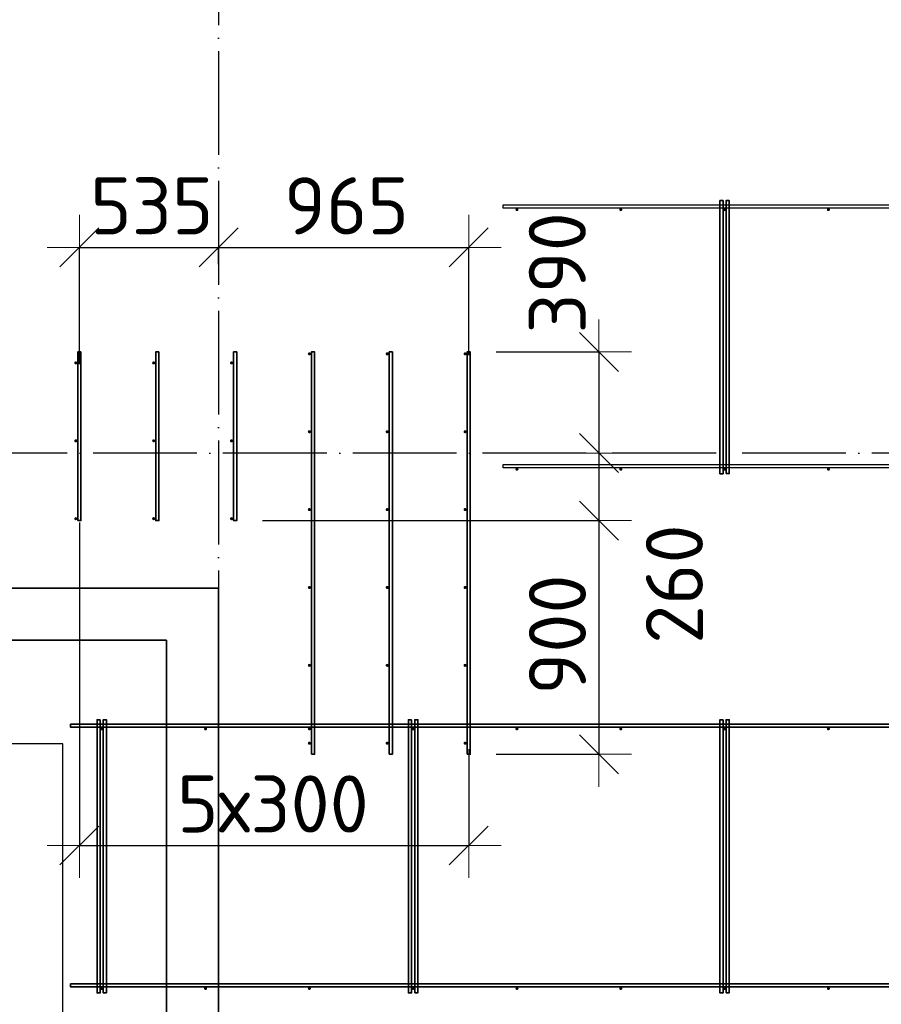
# Model space of a CAD drawing. Header units: millimetres. Extents: x -3483 to 105345, y -283423 to 72284.
# Tile 132 of 165: x 80434 to 83754, y 37417 to 41210. Entities that reach past the tile are written whole.
import ezdxf

# ---------------------------------------------------------------- set-up
doc = ezdxf.new("R2010")
doc.units = ezdxf.units.MM
doc.header["$PDMODE"] = 65
doc.linetypes.add('______11', pattern=[500, 400, -50, 0, -50])
doc.linetypes.add('______5', pattern=[1100, 800, -100, 100, -100])
for name, color, linetype, lineweight in [('Арм.стержн. Доп. арматура', 180, 'Continuous', 35), ('Размерная линия_ общее', 7, 'Continuous', 13), ('Стена_ общее', 7, 'Continuous', 35), ('Фундамент_ общее', 7, 'Continuous', 35)]:
    doc.layers.add(name, color=color, linetype=linetype, lineweight=lineweight)
doc.layers.add('Арм.стержн. Фиксатор', color=7, linetype='Continuous', lineweight=35, true_color=0x501e0f)
doc.layers.add('Осевая линия_ общее', color=7, linetype='______5', lineweight=13, true_color=0xa0a0a0)
doc.styles.add('ISOCPEUR', font='ISOCPEUR')
doc.dimstyles.new('DIMSTYLE_4', dxfattribs={"dimtxt": 220, "dimasz": 250, "dimexe": 0, "dimexo": 0, "dimgap": 110, "dimtad": 2, "dimdec": 0, "dimrnd": 5, "dimzin": 12, "dimdsep": 46, "dimtxsty": 'ISOCPEUR', "dimblk1": 'ALL_ML_STRICH', "dimblk2": 'ALL_ML_STRICH', "dimsah": 1, "dimcen": 0, "dimclrd": 7, "dimclre": 256, "dimclrt": 7, "dimadec": 0, "dimazin": 0, "dimtfac": 1, "dimtdec": 0, "dimtix": 1, "dimtmove": 2, "dimatfit": 3, "dimfxl": 0, "dimtzin": 0, "dimlwd": 0, "dimlwe": -3, "dimarcsym": 0})
doc.dimstyles.new('DIMSTYLE_5', dxfattribs={"dimtxt": 220, "dimasz": 250, "dimexe": 0, "dimexo": 0, "dimgap": 110, "dimtad": 2, "dimdec": 0, "dimrnd": 5, "dimzin": 12, "dimdsep": 46, "dimtxsty": 'ISOCPEUR', "dimblk1": 'ALL_ML_STRICH', "dimblk2": 'ALL_ML_STRICH', "dimsah": 1, "dimcen": 0, "dimclrd": 7, "dimclre": 256, "dimclrt": 7, "dimadec": 0, "dimazin": 0, "dimtfac": 1, "dimtdec": 0, "dimtix": 1, "dimtmove": 2, "dimatfit": 3, "dimfxl": 0, "dimtvp": 1.2, "dimtzin": 0, "dimlwd": 0, "dimlwe": -3, "dimarcsym": 0})

# ---------------------------------------------------------------- blocks, each defined once
blk = doc.blocks.new('ALL_ML_STRICH')
at = {"color": 0, "linetype": 'ByBlock', "lineweight": -2}
for p, q in [((0, -0.5), (0, 0.5)), ((-0.3, -0.3), (0.3, 0.3)), ((-1, 0), (0.5, 0))]:
    blk.add_line(p, q, dxfattribs=at)
blk = doc.blocks.new('*D599')
at = {"layer": 'DEFPOINTS', "color": 7, "linetype": 'Continuous', "lineweight": 13, "transparency": 33554687}
for p in [(80664, 40332.6), (81200, 40167.7), (80664, 39783)]:
    blk.add_point(p, dxfattribs=at)
at = {"layer": 'Размерная линия_ общее', "color": 253, "linetype": 'Continuous', "lineweight": -2, "true_color": 0xa0a0a0, "transparency": 33554687}
for p, q in [((80664, 39883), (80664, 40332.6)), ((81200, 40267.7), (81200, 40332.6))]:
    blk.add_line(p, q, dxfattribs=at)
at = {"layer": 'Размерная линия_ общее', "color": 7, "linetype": 'Continuous', "lineweight": -2, "transparency": 33554687}
blk.add_line((80664, 40332.6), (81200, 40332.6), dxfattribs=at)
at = {"layer": 'Размерная линия_ общее', "color": 7, "linetype": 'Continuous', "lineweight": 13, "transparency": 33554687, "xscale": 250, "yscale": 250, "zscale": 250, "rotation": 180}
blk.add_blockref('ALL_ML_STRICH', (80664, 40332.6), dxfattribs=at)
at = {"layer": 'Размерная линия_ общее', "color": 7, "linetype": 'Continuous', "lineweight": 13, "transparency": 33554687, "xscale": 250, "yscale": 250, "zscale": 250}
blk.add_blockref('ALL_ML_STRICH', (81200, 40332.6), dxfattribs=at)
at = {"layer": 'Размерная линия_ общее', "color": 7, "linetype": 'Continuous', "lineweight": 13, "transparency": 33554687, "insert": (80943, 40492.6), "char_height": 220, "width": 660, "attachment_point": 5, "style": 'ISOCPEUR'}
blk.add_mtext('\\A1;{535}', dxfattribs=at)
blk = doc.blocks.new('*D600')
at = {"layer": 'DEFPOINTS', "color": 7, "linetype": 'Continuous', "lineweight": 13, "transparency": 33554687}
for p in [(81200, 40332.6), (81200, 40167.7), (82164, 39817.7)]:
    blk.add_point(p, dxfattribs=at)
at = {"layer": 'Размерная линия_ общее', "color": 253, "linetype": 'Continuous', "lineweight": -2, "true_color": 0xa0a0a0, "transparency": 33554687}
for p, q in [((81200, 40267.7), (81200, 40332.6)), ((82164, 39917.7), (82164, 40332.6))]:
    blk.add_line(p, q, dxfattribs=at)
at = {"layer": 'Размерная линия_ общее', "color": 7, "linetype": 'Continuous', "lineweight": -2, "transparency": 33554687}
blk.add_line((81200, 40332.6), (82164, 40332.6), dxfattribs=at)
at = {"layer": 'Размерная линия_ общее', "color": 7, "linetype": 'Continuous', "lineweight": 13, "transparency": 33554687, "xscale": 250, "yscale": 250, "zscale": 250, "rotation": 180}
blk.add_blockref('ALL_ML_STRICH', (81200, 40332.6), dxfattribs=at)
at = {"layer": 'Размерная линия_ общее', "color": 7, "linetype": 'Continuous', "lineweight": 13, "transparency": 33554687, "xscale": 250, "yscale": 250, "zscale": 250}
blk.add_blockref('ALL_ML_STRICH', (82164, 40332.6), dxfattribs=at)
at = {"layer": 'Размерная линия_ общее', "color": 7, "linetype": 'Continuous', "lineweight": 13, "transparency": 33554687, "insert": (81693, 40492.6), "char_height": 220, "width": 660, "attachment_point": 5, "style": 'ISOCPEUR'}
blk.add_mtext('\\A1;{965}', dxfattribs=at)
blk = doc.blocks.new('*D601')
at = {"layer": 'DEFPOINTS', "color": 7, "linetype": 'Continuous', "lineweight": 13, "transparency": 33554687}
for p in [(80664, 39372.3), (82164, 38499.4), (80664, 38028.6)]:
    blk.add_point(p, dxfattribs=at)
at = {"layer": 'Размерная линия_ общее', "color": 253, "linetype": 'Continuous', "lineweight": -2, "true_color": 0xa0a0a0, "transparency": 33554687}
for p, q in [((80664, 39272.3), (80664, 38028.6)), ((82164, 38399.4), (82164, 38028.6))]:
    blk.add_line(p, q, dxfattribs=at)
at = {"layer": 'Размерная линия_ общее', "color": 7, "linetype": 'Continuous', "lineweight": -2, "transparency": 33554687}
blk.add_line((80664, 38028.6), (82164, 38028.6), dxfattribs=at)
at = {"layer": 'Размерная линия_ общее', "color": 7, "linetype": 'Continuous', "lineweight": 13, "transparency": 33554687, "xscale": 250, "yscale": 250, "zscale": 250, "rotation": 180}
blk.add_blockref('ALL_ML_STRICH', (80664, 38028.6), dxfattribs=at)
at = {"layer": 'Размерная линия_ общее', "color": 7, "linetype": 'Continuous', "lineweight": 13, "transparency": 33554687, "xscale": 250, "yscale": 250, "zscale": 250}
blk.add_blockref('ALL_ML_STRICH', (82164, 38028.6), dxfattribs=at)
at = {"layer": 'Размерная линия_ общее', "color": 7, "linetype": 'Continuous', "lineweight": 13, "transparency": 33554687, "insert": (81040, 38298.6), "char_height": 220, "width": 11, "attachment_point": 1, "line_spacing_factor": 0.60241, "style": 'ISOCPEUR'}
blk.add_mtext('5х300', dxfattribs=at)
blk = doc.blocks.new('*D608')
at = {"layer": 'DEFPOINTS', "color": 7, "linetype": 'Continuous', "lineweight": 13, "transparency": 33554687}
for p in [(82170, 39930), (82666, 39930), (82594.5, 39540)]:
    blk.add_point(p, dxfattribs=at)
at = {"layer": 'Размерная линия_ общее', "color": 253, "linetype": 'Continuous', "lineweight": -2, "true_color": 0xa0a0a0, "transparency": 33554687}
for p, q in [((82270, 39930), (82666, 39930)), ((82666, 39540), (82666, 39540))]:
    blk.add_line(p, q, dxfattribs=at)
at = {"layer": 'Размерная линия_ общее', "color": 7, "linetype": 'Continuous', "lineweight": -2, "transparency": 33554687}
blk.add_line((82666, 39930), (82666, 39540), dxfattribs=at)
at = {"layer": 'Размерная линия_ общее', "color": 7, "linetype": 'Continuous', "lineweight": 13, "transparency": 33554687, "xscale": 250, "yscale": 250, "zscale": 250}
for p, rotation in [((82666, 39930), 90), ((82666, 39540), 270)]:
    blk.add_blockref('ALL_ML_STRICH', p, dxfattribs=dict(at, rotation=rotation))
at = {"layer": 'Размерная линия_ общее', "color": 7, "linetype": 'Continuous', "lineweight": 13, "transparency": 33554687, "insert": (82505.4, 40234.5), "char_height": 220, "width": 660, "attachment_point": 5, "rotation": 90, "style": 'ISOCPEUR'}
blk.add_mtext('\\A1;{390}', dxfattribs=at)
blk = doc.blocks.new('*D609')
at = {"layer": 'DEFPOINTS', "color": 7, "linetype": 'Continuous', "lineweight": 13, "transparency": 33554687}
for p in [(82594.5, 39540), (82666, 39540), (81270, 39280)]:
    blk.add_point(p, dxfattribs=at)
at = {"layer": 'Размерная линия_ общее', "color": 253, "linetype": 'Continuous', "lineweight": -2, "true_color": 0xa0a0a0, "transparency": 33554687}
for p, q in [((82666, 39540), (82666, 39540)), ((81370, 39280), (82666, 39280))]:
    blk.add_line(p, q, dxfattribs=at)
at = {"layer": 'Размерная линия_ общее', "color": 7, "linetype": 'Continuous', "lineweight": -2, "transparency": 33554687}
blk.add_line((82666, 39540), (82666, 39280), dxfattribs=at)
at = {"layer": 'Размерная линия_ общее', "color": 7, "linetype": 'Continuous', "lineweight": 13, "transparency": 33554687, "xscale": 250, "yscale": 250, "zscale": 250}
for p, rotation in [((82666, 39540), 90), ((82666, 39280), 270)]:
    blk.add_blockref('ALL_ML_STRICH', p, dxfattribs=dict(at, rotation=rotation))
at = {"layer": 'Размерная линия_ общее', "color": 7, "linetype": 'Continuous', "lineweight": 13, "transparency": 33554687, "insert": (82956.6, 39035.3), "char_height": 220, "width": 660, "attachment_point": 5, "rotation": 90, "style": 'ISOCPEUR'}
blk.add_mtext('\\A1;{260}', dxfattribs=at)
blk = doc.blocks.new('*D610')
at = {"layer": 'DEFPOINTS', "color": 7, "linetype": 'Continuous', "lineweight": 13, "transparency": 33554687}
for p in [(81270, 39280), (82666, 39280), (82170, 38380)]:
    blk.add_point(p, dxfattribs=at)
at = {"layer": 'Размерная линия_ общее', "color": 253, "linetype": 'Continuous', "lineweight": -2, "true_color": 0xa0a0a0, "transparency": 33554687}
for p, q in [((81370, 39280), (82666, 39280)), ((82270, 38380), (82666, 38380))]:
    blk.add_line(p, q, dxfattribs=at)
at = {"layer": 'Размерная линия_ общее', "color": 7, "linetype": 'Continuous', "lineweight": -2, "transparency": 33554687}
blk.add_line((82666, 39280), (82666, 38380), dxfattribs=at)
at = {"layer": 'Размерная линия_ общее', "color": 7, "linetype": 'Continuous', "lineweight": 13, "transparency": 33554687, "xscale": 250, "yscale": 250, "zscale": 250}
for p, rotation in [((82666, 39280), 90), ((82666, 38380), 270)]:
    blk.add_blockref('ALL_ML_STRICH', p, dxfattribs=dict(at, rotation=rotation))
at = {"layer": 'Размерная линия_ общее', "color": 7, "linetype": 'Continuous', "lineweight": 13, "transparency": 33554687, "insert": (82506, 38841), "char_height": 220, "width": 660, "attachment_point": 5, "rotation": 90, "style": 'ISOCPEUR'}
blk.add_mtext('\\A1;{900}', dxfattribs=at)
blk = doc.blocks.new('СЛОЖНЫЙ_ОБЪЕКТ_13')
at = {"layer": 'Стена_ общее', "color": 9, "linetype": 'Continuous', "lineweight": -3, "true_color": 0xc7c7c7, "transparency": 33554687}
for p, q in [((81000, 39020), (79950, 39020)), ((81200, 39020), (81000, 39020)), ((81200, 35720), (81200, 39020)), ((79750, 38820), (81000, 38820)), ((81000, 38820), (81000, 32420))]:
    blk.add_line(p, q, dxfattribs=at)

msp = doc.modelspace()

# ---------------------------------------------------------------- hatches: boundary and pattern name
at = {"layer": 'Арм.стержн. Доп. арматура', "linetype": 'Continuous', "lineweight": 35, "transparency": 33554687}
for points in [[(81556, 39922.5), (81555.5, 39924.8), (81554.2, 39926.7), (81552.3, 39928), (81550, 39928.5), (81547.7, 39928), (81545.8, 39926.7), (81544.5, 39924.8), (81544, 39922.5), (81544.5, 39920.2), (81545.8, 39918.3), (81547.7, 39917), (81550, 39916.5), (81552.3, 39917), (81554.2, 39918.3), (81555.5, 39920.2)], [(81856, 39922.5), (81855.5, 39924.8), (81854.2, 39926.7), (81852.3, 39928), (81850, 39928.5), (81847.7, 39928), (81845.8, 39926.7), (81844.5, 39924.8), (81844, 39922.5), (81844.5, 39920.2), (81845.8, 39918.3), (81847.7, 39917), (81850, 39916.5), (81852.3, 39917), (81854.2, 39918.3), (81855.5, 39920.2)], [(82156, 39922.5), (82155.5, 39924.8), (82154.2, 39926.7), (82152.3, 39928), (82150, 39928.5), (82147.7, 39928), (82145.8, 39926.7), (82144.5, 39924.8), (82144, 39922.5), (82144.5, 39920.2), (82145.8, 39918.3), (82147.7, 39917), (82150, 39916.5), (82152.3, 39917), (82154.2, 39918.3), (82155.5, 39920.2)], [(80656, 39887.5), (80655.5, 39889.8), (80654.2, 39891.7), (80652.3, 39893), (80650, 39893.5), (80647.7, 39893), (80645.8, 39891.7), (80644.5, 39889.8), (80644, 39887.5), (80644.5, 39885.2), (80645.8, 39883.3), (80647.7, 39882), (80650, 39881.5), (80652.3, 39882), (80654.2, 39883.3), (80655.5, 39885.2)], [(80956, 39887.5), (80955.5, 39889.8), (80954.2, 39891.7), (80952.3, 39893), (80950, 39893.5), (80947.7, 39893), (80945.8, 39891.7), (80944.5, 39889.8), (80944, 39887.5), (80944.5, 39885.2), (80945.8, 39883.3), (80947.7, 39882), (80950, 39881.5), (80952.3, 39882), (80954.2, 39883.3), (80955.5, 39885.2)], [(81256, 39887.5), (81255.5, 39889.8), (81254.2, 39891.7), (81252.3, 39893), (81250, 39893.5), (81247.7, 39893), (81245.8, 39891.7), (81244.5, 39889.8), (81244, 39887.5), (81244.5, 39885.2), (81245.8, 39883.3), (81247.7, 39882), (81250, 39881.5), (81252.3, 39882), (81254.2, 39883.3), (81255.5, 39885.2)], [(81556, 39622.5), (81555.5, 39624.8), (81554.2, 39626.7), (81552.3, 39628), (81550, 39628.5), (81547.7, 39628), (81545.8, 39626.7), (81544.5, 39624.8), (81544, 39622.5), (81544.5, 39620.2), (81545.8, 39618.3), (81547.7, 39617), (81550, 39616.5), (81552.3, 39617), (81554.2, 39618.3), (81555.5, 39620.2)], [(81856, 39622.5), (81855.5, 39624.8), (81854.2, 39626.7), (81852.3, 39628), (81850, 39628.5), (81847.7, 39628), (81845.8, 39626.7), (81844.5, 39624.8), (81844, 39622.5), (81844.5, 39620.2), (81845.8, 39618.3), (81847.7, 39617), (81850, 39616.5), (81852.3, 39617), (81854.2, 39618.3), (81855.5, 39620.2)], [(82156, 39622.5), (82155.5, 39624.8), (82154.2, 39626.7), (82152.3, 39628), (82150, 39628.5), (82147.7, 39628), (82145.8, 39626.7), (82144.5, 39624.8), (82144, 39622.5), (82144.5, 39620.2), (82145.8, 39618.3), (82147.7, 39617), (82150, 39616.5), (82152.3, 39617), (82154.2, 39618.3), (82155.5, 39620.2)], [(80656, 39587.5), (80655.5, 39589.8), (80654.2, 39591.7), (80652.3, 39593), (80650, 39593.5), (80647.7, 39593), (80645.8, 39591.7), (80644.5, 39589.8), (80644, 39587.5), (80644.5, 39585.2), (80645.8, 39583.3), (80647.7, 39582), (80650, 39581.5), (80652.3, 39582), (80654.2, 39583.3), (80655.5, 39585.2)], [(80956, 39587.5), (80955.5, 39589.8), (80954.2, 39591.7), (80952.3, 39593), (80950, 39593.5), (80947.7, 39593), (80945.8, 39591.7), (80944.5, 39589.8), (80944, 39587.5), (80944.5, 39585.2), (80945.8, 39583.3), (80947.7, 39582), (80950, 39581.5), (80952.3, 39582), (80954.2, 39583.3), (80955.5, 39585.2)], [(81256, 39587.5), (81255.5, 39589.8), (81254.2, 39591.7), (81252.3, 39593), (81250, 39593.5), (81247.7, 39593), (81245.8, 39591.7), (81244.5, 39589.8), (81244, 39587.5), (81244.5, 39585.2), (81245.8, 39583.3), (81247.7, 39582), (81250, 39581.5), (81252.3, 39582), (81254.2, 39583.3), (81255.5, 39585.2)], [(81556, 39322.5), (81555.5, 39324.8), (81554.2, 39326.7), (81552.3, 39328), (81550, 39328.5), (81547.7, 39328), (81545.8, 39326.7), (81544.5, 39324.8), (81544, 39322.5), (81544.5, 39320.2), (81545.8, 39318.3), (81547.7, 39317), (81550, 39316.5), (81552.3, 39317), (81554.2, 39318.3), (81555.5, 39320.2)], [(81856, 39322.5), (81855.5, 39324.8), (81854.2, 39326.7), (81852.3, 39328), (81850, 39328.5), (81847.7, 39328), (81845.8, 39326.7), (81844.5, 39324.8), (81844, 39322.5), (81844.5, 39320.2), (81845.8, 39318.3), (81847.7, 39317), (81850, 39316.5), (81852.3, 39317), (81854.2, 39318.3), (81855.5, 39320.2)], [(82156, 39322.5), (82155.5, 39324.8), (82154.2, 39326.7), (82152.3, 39328), (82150, 39328.5), (82147.7, 39328), (82145.8, 39326.7), (82144.5, 39324.8), (82144, 39322.5), (82144.5, 39320.2), (82145.8, 39318.3), (82147.7, 39317), (82150, 39316.5), (82152.3, 39317), (82154.2, 39318.3), (82155.5, 39320.2)], [(80656, 39287.5), (80655.5, 39289.8), (80654.2, 39291.7), (80652.3, 39293), (80650, 39293.5), (80647.7, 39293), (80645.8, 39291.7), (80644.5, 39289.8), (80644, 39287.5), (80644.5, 39285.2), (80645.8, 39283.3), (80647.7, 39282), (80650, 39281.5), (80652.3, 39282), (80654.2, 39283.3), (80655.5, 39285.2)], [(80956, 39287.5), (80955.5, 39289.8), (80954.2, 39291.7), (80952.3, 39293), (80950, 39293.5), (80947.7, 39293), (80945.8, 39291.7), (80944.5, 39289.8), (80944, 39287.5), (80944.5, 39285.2), (80945.8, 39283.3), (80947.7, 39282), (80950, 39281.5), (80952.3, 39282), (80954.2, 39283.3), (80955.5, 39285.2)], [(81256, 39287.5), (81255.5, 39289.8), (81254.2, 39291.7), (81252.3, 39293), (81250, 39293.5), (81247.7, 39293), (81245.8, 39291.7), (81244.5, 39289.8), (81244, 39287.5), (81244.5, 39285.2), (81245.8, 39283.3), (81247.7, 39282), (81250, 39281.5), (81252.3, 39282), (81254.2, 39283.3), (81255.5, 39285.2)], [(81556, 39022.5), (81555.5, 39024.8), (81554.2, 39026.7), (81552.3, 39028), (81550, 39028.5), (81547.7, 39028), (81545.8, 39026.7), (81544.5, 39024.8), (81544, 39022.5), (81544.5, 39020.2), (81545.8, 39018.3), (81547.7, 39017), (81550, 39016.5), (81552.3, 39017), (81554.2, 39018.3), (81555.5, 39020.2)], [(81856, 39022.5), (81855.5, 39024.8), (81854.2, 39026.7), (81852.3, 39028), (81850, 39028.5), (81847.7, 39028), (81845.8, 39026.7), (81844.5, 39024.8), (81844, 39022.5), (81844.5, 39020.2), (81845.8, 39018.3), (81847.7, 39017), (81850, 39016.5), (81852.3, 39017), (81854.2, 39018.3), (81855.5, 39020.2)], [(82156, 39022.5), (82155.5, 39024.8), (82154.2, 39026.7), (82152.3, 39028), (82150, 39028.5), (82147.7, 39028), (82145.8, 39026.7), (82144.5, 39024.8), (82144, 39022.5), (82144.5, 39020.2), (82145.8, 39018.3), (82147.7, 39017), (82150, 39016.5), (82152.3, 39017), (82154.2, 39018.3), (82155.5, 39020.2)], [(81556, 38722.5), (81555.5, 38724.8), (81554.2, 38726.7), (81552.3, 38728), (81550, 38728.5), (81547.7, 38728), (81545.8, 38726.7), (81544.5, 38724.8), (81544, 38722.5), (81544.5, 38720.2), (81545.8, 38718.3), (81547.7, 38717), (81550, 38716.5), (81552.3, 38717), (81554.2, 38718.3), (81555.5, 38720.2)], [(81856, 38722.5), (81855.5, 38724.8), (81854.2, 38726.7), (81852.3, 38728), (81850, 38728.5), (81847.7, 38728), (81845.8, 38726.7), (81844.5, 38724.8), (81844, 38722.5), (81844.5, 38720.2), (81845.8, 38718.3), (81847.7, 38717), (81850, 38716.5), (81852.3, 38717), (81854.2, 38718.3), (81855.5, 38720.2)], [(82156, 38722.5), (82155.5, 38724.8), (82154.2, 38726.7), (82152.3, 38728), (82150, 38728.5), (82147.7, 38728), (82145.8, 38726.7), (82144.5, 38724.8), (82144, 38722.5), (82144.5, 38720.2), (82145.8, 38718.3), (82147.7, 38717), (82150, 38716.5), (82152.3, 38717), (82154.2, 38718.3), (82155.5, 38720.2)], [(81556, 38422.5), (81555.5, 38424.8), (81554.2, 38426.7), (81552.3, 38428), (81550, 38428.5), (81547.7, 38428), (81545.8, 38426.7), (81544.5, 38424.8), (81544, 38422.5), (81544.5, 38420.2), (81545.8, 38418.3), (81547.7, 38417), (81550, 38416.5), (81552.3, 38417), (81554.2, 38418.3), (81555.5, 38420.2)], [(81856, 38422.5), (81855.5, 38424.8), (81854.2, 38426.7), (81852.3, 38428), (81850, 38428.5), (81847.7, 38428), (81845.8, 38426.7), (81844.5, 38424.8), (81844, 38422.5), (81844.5, 38420.2), (81845.8, 38418.3), (81847.7, 38417), (81850, 38416.5), (81852.3, 38417), (81854.2, 38418.3), (81855.5, 38420.2)], [(82156, 38422.5), (82155.5, 38424.8), (82154.2, 38426.7), (82152.3, 38428), (82150, 38428.5), (82147.7, 38428), (82145.8, 38426.7), (82144.5, 38424.8), (82144, 38422.5), (82144.5, 38420.2), (82145.8, 38418.3), (82147.7, 38417), (82150, 38416.5), (82152.3, 38417), (82154.2, 38418.3), (82155.5, 38420.2)]]:
    msp.add_hatch(color=34, dxfattribs=at).paths.add_polyline_path(points)
at = {"layer": 'Арм.стержн. Фиксатор', "linetype": 'Continuous', "lineweight": 35, "transparency": 33554687}
for points in [[(82356, 40478), (82355.5, 40480.3), (82354.2, 40482.2), (82352.3, 40483.5), (82350, 40484), (82347.7, 40483.5), (82345.8, 40482.2), (82344.5, 40480.3), (82344, 40478), (82344.5, 40475.7), (82345.8, 40473.8), (82347.7, 40472.5), (82350, 40472), (82352.3, 40472.5), (82354.2, 40473.8), (82355.5, 40475.7)], [(82756, 40478), (82755.5, 40480.3), (82754.2, 40482.2), (82752.3, 40483.5), (82750, 40484), (82747.7, 40483.5), (82745.8, 40482.2), (82744.5, 40480.3), (82744, 40478), (82744.5, 40475.7), (82745.8, 40473.8), (82747.7, 40472.5), (82750, 40472), (82752.3, 40472.5), (82754.2, 40473.8), (82755.5, 40475.7)], [(83156, 40478), (83155.5, 40480.3), (83154.2, 40482.2), (83152.3, 40483.5), (83150, 40484), (83147.7, 40483.5), (83145.8, 40482.2), (83144.5, 40480.3), (83144, 40478), (83144.5, 40475.7), (83145.8, 40473.8), (83147.7, 40472.5), (83150, 40472), (83152.3, 40472.5), (83154.2, 40473.8), (83155.5, 40475.7)], [(83556, 40478), (83555.5, 40480.3), (83554.2, 40482.2), (83552.3, 40483.5), (83550, 40484), (83547.7, 40483.5), (83545.8, 40482.2), (83544.5, 40480.3), (83544, 40478), (83544.5, 40475.7), (83545.8, 40473.8), (83547.7, 40472.5), (83550, 40472), (83552.3, 40472.5), (83554.2, 40473.8), (83555.5, 40475.7)], [(82356, 39478), (82355.5, 39480.3), (82354.2, 39482.2), (82352.3, 39483.5), (82350, 39484), (82347.7, 39483.5), (82345.8, 39482.2), (82344.5, 39480.3), (82344, 39478), (82344.5, 39475.7), (82345.8, 39473.8), (82347.7, 39472.5), (82350, 39472), (82352.3, 39472.5), (82354.2, 39473.8), (82355.5, 39475.7)], [(82756, 39478), (82755.5, 39480.3), (82754.2, 39482.2), (82752.3, 39483.5), (82750, 39484), (82747.7, 39483.5), (82745.8, 39482.2), (82744.5, 39480.3), (82744, 39478), (82744.5, 39475.7), (82745.8, 39473.8), (82747.7, 39472.5), (82750, 39472), (82752.3, 39472.5), (82754.2, 39473.8), (82755.5, 39475.7)], [(83156, 39478), (83155.5, 39480.3), (83154.2, 39482.2), (83152.3, 39483.5), (83150, 39484), (83147.7, 39483.5), (83145.8, 39482.2), (83144.5, 39480.3), (83144, 39478), (83144.5, 39475.7), (83145.8, 39473.8), (83147.7, 39472.5), (83150, 39472), (83152.3, 39472.5), (83154.2, 39473.8), (83155.5, 39475.7)], [(83556, 39478), (83555.5, 39480.3), (83554.2, 39482.2), (83552.3, 39483.5), (83550, 39484), (83547.7, 39483.5), (83545.8, 39482.2), (83544.5, 39480.3), (83544, 39478), (83544.5, 39475.7), (83545.8, 39473.8), (83547.7, 39472.5), (83550, 39472), (83552.3, 39472.5), (83554.2, 39473.8), (83555.5, 39475.7)], [(80756, 38478), (80755.5, 38480.3), (80754.2, 38482.2), (80752.3, 38483.5), (80750, 38484), (80747.7, 38483.5), (80745.8, 38482.2), (80744.5, 38480.3), (80744, 38478), (80744.5, 38475.7), (80745.8, 38473.8), (80747.7, 38472.5), (80750, 38472), (80752.3, 38472.5), (80754.2, 38473.8), (80755.5, 38475.7)], [(81156, 38478), (81155.5, 38480.3), (81154.2, 38482.2), (81152.3, 38483.5), (81150, 38484), (81147.7, 38483.5), (81145.8, 38482.2), (81144.5, 38480.3), (81144, 38478), (81144.5, 38475.7), (81145.8, 38473.8), (81147.7, 38472.5), (81150, 38472), (81152.3, 38472.5), (81154.2, 38473.8), (81155.5, 38475.7)], [(81556, 38478), (81555.5, 38480.3), (81554.2, 38482.2), (81552.3, 38483.5), (81550, 38484), (81547.7, 38483.5), (81545.8, 38482.2), (81544.5, 38480.3), (81544, 38478), (81544.5, 38475.7), (81545.8, 38473.8), (81547.7, 38472.5), (81550, 38472), (81552.3, 38472.5), (81554.2, 38473.8), (81555.5, 38475.7)], [(81956, 38478), (81955.5, 38480.3), (81954.2, 38482.2), (81952.3, 38483.5), (81950, 38484), (81947.7, 38483.5), (81945.8, 38482.2), (81944.5, 38480.3), (81944, 38478), (81944.5, 38475.7), (81945.8, 38473.8), (81947.7, 38472.5), (81950, 38472), (81952.3, 38472.5), (81954.2, 38473.8), (81955.5, 38475.7)], [(82356, 38478), (82355.5, 38480.3), (82354.2, 38482.2), (82352.3, 38483.5), (82350, 38484), (82347.7, 38483.5), (82345.8, 38482.2), (82344.5, 38480.3), (82344, 38478), (82344.5, 38475.7), (82345.8, 38473.8), (82347.7, 38472.5), (82350, 38472), (82352.3, 38472.5), (82354.2, 38473.8), (82355.5, 38475.7)], [(82756, 38478), (82755.5, 38480.3), (82754.2, 38482.2), (82752.3, 38483.5), (82750, 38484), (82747.7, 38483.5), (82745.8, 38482.2), (82744.5, 38480.3), (82744, 38478), (82744.5, 38475.7), (82745.8, 38473.8), (82747.7, 38472.5), (82750, 38472), (82752.3, 38472.5), (82754.2, 38473.8), (82755.5, 38475.7)], [(83156, 38478), (83155.5, 38480.3), (83154.2, 38482.2), (83152.3, 38483.5), (83150, 38484), (83147.7, 38483.5), (83145.8, 38482.2), (83144.5, 38480.3), (83144, 38478), (83144.5, 38475.7), (83145.8, 38473.8), (83147.7, 38472.5), (83150, 38472), (83152.3, 38472.5), (83154.2, 38473.8), (83155.5, 38475.7)], [(83556, 38478), (83555.5, 38480.3), (83554.2, 38482.2), (83552.3, 38483.5), (83550, 38484), (83547.7, 38483.5), (83545.8, 38482.2), (83544.5, 38480.3), (83544, 38478), (83544.5, 38475.7), (83545.8, 38473.8), (83547.7, 38472.5), (83550, 38472), (83552.3, 38472.5), (83554.2, 38473.8), (83555.5, 38475.7)], [(80756, 37478), (80755.5, 37480.3), (80754.2, 37482.2), (80752.3, 37483.5), (80750, 37484), (80747.7, 37483.5), (80745.8, 37482.2), (80744.5, 37480.3), (80744, 37478), (80744.5, 37475.7), (80745.8, 37473.8), (80747.7, 37472.5), (80750, 37472), (80752.3, 37472.5), (80754.2, 37473.8), (80755.5, 37475.7)], [(81156, 37478), (81155.5, 37480.3), (81154.2, 37482.2), (81152.3, 37483.5), (81150, 37484), (81147.7, 37483.5), (81145.8, 37482.2), (81144.5, 37480.3), (81144, 37478), (81144.5, 37475.7), (81145.8, 37473.8), (81147.7, 37472.5), (81150, 37472), (81152.3, 37472.5), (81154.2, 37473.8), (81155.5, 37475.7)], [(81556, 37478), (81555.5, 37480.3), (81554.2, 37482.2), (81552.3, 37483.5), (81550, 37484), (81547.7, 37483.5), (81545.8, 37482.2), (81544.5, 37480.3), (81544, 37478), (81544.5, 37475.7), (81545.8, 37473.8), (81547.7, 37472.5), (81550, 37472), (81552.3, 37472.5), (81554.2, 37473.8), (81555.5, 37475.7)], [(81956, 37478), (81955.5, 37480.3), (81954.2, 37482.2), (81952.3, 37483.5), (81950, 37484), (81947.7, 37483.5), (81945.8, 37482.2), (81944.5, 37480.3), (81944, 37478), (81944.5, 37475.7), (81945.8, 37473.8), (81947.7, 37472.5), (81950, 37472), (81952.3, 37472.5), (81954.2, 37473.8), (81955.5, 37475.7)], [(82356, 37478), (82355.5, 37480.3), (82354.2, 37482.2), (82352.3, 37483.5), (82350, 37484), (82347.7, 37483.5), (82345.8, 37482.2), (82344.5, 37480.3), (82344, 37478), (82344.5, 37475.7), (82345.8, 37473.8), (82347.7, 37472.5), (82350, 37472), (82352.3, 37472.5), (82354.2, 37473.8), (82355.5, 37475.7)], [(82756, 37478), (82755.5, 37480.3), (82754.2, 37482.2), (82752.3, 37483.5), (82750, 37484), (82747.7, 37483.5), (82745.8, 37482.2), (82744.5, 37480.3), (82744, 37478), (82744.5, 37475.7), (82745.8, 37473.8), (82747.7, 37472.5), (82750, 37472), (82752.3, 37472.5), (82754.2, 37473.8), (82755.5, 37475.7)], [(83156, 37478), (83155.5, 37480.3), (83154.2, 37482.2), (83152.3, 37483.5), (83150, 37484), (83147.7, 37483.5), (83145.8, 37482.2), (83144.5, 37480.3), (83144, 37478), (83144.5, 37475.7), (83145.8, 37473.8), (83147.7, 37472.5), (83150, 37472), (83152.3, 37472.5), (83154.2, 37473.8), (83155.5, 37475.7)], [(83556, 37478), (83555.5, 37480.3), (83554.2, 37482.2), (83552.3, 37483.5), (83550, 37484), (83547.7, 37483.5), (83545.8, 37482.2), (83544.5, 37480.3), (83544, 37478), (83544.5, 37475.7), (83545.8, 37473.8), (83547.7, 37472.5), (83550, 37472), (83552.3, 37472.5), (83554.2, 37473.8), (83555.5, 37475.7)]]:
    msp.add_hatch(color=34, dxfattribs=at).paths.add_polyline_path(points)

# ---------------------------------------------------------------- linework, layer by layer
at = {"layer": 'Арм.стержн. Доп. арматура', "color": 34, "linetype": 'Continuous', "lineweight": 35, "transparency": 33554687}
for points in [[(80670, 39930), (80670, 39280), (80658, 39280), (80658, 39930), (80670, 39930)], [(80670, 39930), (80670, 39280), (80658, 39280), (80658, 39930), (80670, 39930)], [(80970, 39930), (80970, 39280), (80958, 39280), (80958, 39930), (80970, 39930)], [(80970, 39930), (80970, 39280), (80958, 39280), (80958, 39930), (80970, 39930)], [(81270, 39930), (81270, 39280), (81258, 39280), (81258, 39930), (81270, 39930)], [(81270, 39930), (81270, 39280), (81258, 39280), (81258, 39930), (81270, 39930)], [(81558, 38380), (81558, 39930), (81570, 39930), (81570, 38380), (81558, 38380)], [(81558, 38380), (81558, 39930), (81570, 39930), (81570, 38380), (81558, 38380)], [(81858, 38380), (81858, 39930), (81870, 39930), (81870, 38380), (81858, 38380)], [(81858, 38380), (81858, 39930), (81870, 39930), (81870, 38380), (81858, 38380)], [(82158, 38380), (82158, 39930), (82170, 39930), (82170, 38380), (82158, 38380)], [(82158, 38380), (82158, 39930), (82170, 39930), (82170, 38380), (82158, 38380)]]:
    msp.add_lwpolyline(points, dxfattribs=at)
at = {"layer": 'Арм.стержн. Фиксатор', "color": 34, "linetype": 'Continuous', "lineweight": 35, "transparency": 33554687}
for points in [[(83144, 40512.9), (83144, 39460.8), (83132, 39460.8), (83132, 40512.9), (83144, 40512.9)], [(83156, 39461.1), (83156, 40513.1), (83168, 40513.1), (83168, 39461.1), (83156, 39461.1)], [(80744, 38512.9), (80744, 37460.8), (80732, 37460.8), (80732, 38512.9), (80744, 38512.9)], [(80756, 37461.1), (80756, 38513.1), (80768, 38513.1), (80768, 37461.1), (80756, 37461.1)], [(81944, 38512.9), (81944, 37460.8), (81932, 37460.8), (81932, 38512.9), (81944, 38512.9)], [(81956, 37461.1), (81956, 38513.1), (81968, 38513.1), (81968, 37461.1), (81956, 37461.1)], [(83144, 38512.9), (83144, 37460.8), (83132, 37460.8), (83132, 38512.9), (83144, 38512.9)], [(83156, 37461.1), (83156, 38513.1), (83168, 38513.1), (83168, 37461.1), (83156, 37461.1)], [(80630, 38496), (96310, 38496), (96310, 38484), (80630, 38484), (80630, 38496)], [(80630, 38496), (96310, 38496), (96310, 38484), (80630, 38484), (80630, 38496)], [(80630, 37496), (96310, 37496), (96310, 37484), (80630, 37484), (80630, 37496)], [(80630, 37496), (96310, 37496), (96310, 37484), (80630, 37484), (80630, 37496)]]:
    msp.add_lwpolyline(points, dxfattribs=at)
at = {"layer": 'Арм.стержн. Фиксатор', "color": 34, "linetype": 'Continuous', "lineweight": 25, "transparency": 33554687}
for points in [[(82296.5, 40496), (87053.5, 40496), (87053.5, 40484), (82296.5, 40484), (82296.5, 40496)], [(82296.5, 40496), (87053.5, 40496), (87053.5, 40484), (82296.5, 40484), (82296.5, 40496)], [(82296.5, 39496), (87053.5, 39496), (87053.5, 39484), (82296.5, 39484), (82296.5, 39496)], [(82296.5, 39496), (87053.5, 39496), (87053.5, 39484), (82296.5, 39484), (82296.5, 39496)]]:
    msp.add_lwpolyline(points, dxfattribs=at)
at = {"layer": 'Осевая линия_ общее', "color": 253, "linetype": '______11', "lineweight": -3, "true_color": 0xa0a0a0, "transparency": 33554687}
for p, q in [((81200, 46590), (81200, -2827.9)), ((96620, 39540), (77142.2, 39540))]:
    msp.add_line(p, q, dxfattribs=at)
at = {"layer": 'Стена_ общее', "color": 7, "linetype": 'Continuous', "lineweight": 25, "transparency": 33554687}
for p, q in [((79950, 39020), (81000, 39020)), ((79950, 39020), (81000, 39020)), ((81000, 39020), (81200, 39020)), ((81000, 39020), (81200, 39020)), ((81200, 39020), (81200, 35720)), ((81200, 39020), (81200, 35720)), ((81000, 38820), (79750, 38820)), ((81000, 38820), (79750, 38820)), ((81000, 32420), (81000, 38820)), ((81000, 32420), (81000, 38820))]:
    msp.add_line(p, q, dxfattribs=at)
at = {"layer": 'Фундамент_ общее', "color": 7, "lineweight": 25, "transparency": 33554687}
for p, q in [((80600, 38420), (79350, 38420)), ((80600, 32820), (80600, 38420))]:
    msp.add_line(p, q, dxfattribs=at)
at = {"layer": 'Фундамент_ общее', "color": 7, "linetype": 'Continuous', "lineweight": 25, "transparency": 33554687}
for p, q in [((80600, 38420), (79350, 38420)), ((80600, 32820), (80600, 38420))]:
    msp.add_line(p, q, dxfattribs=at)

# ---------------------------------------------------------------- block references
at = {"layer": 'Стена_ общее', "color": 9, "linetype": 'Continuous', "lineweight": -3, "true_color": 0xc7c7c7, "transparency": 33554687}
msp.add_blockref('СЛОЖНЫЙ_ОБЪЕКТ_13', (0, 0), dxfattribs=at)

# ---------------------------------------------------------------- dimensions: what is measured, and where the dimension line sits
at = {"layer": 'Размерная линия_ общее', "color": 7, "linetype": 'Continuous', "lineweight": 13, "transparency": 33554687}
for base, p1, p2, dimstyle, picture, middle in [((81200, 40332.6), (80664, 39883), (81200, 40267.7), 'DIMSTYLE_5', '*D599', (80943, 40492.6)), ((82164, 40332.6), (81200, 40267.7), (82164, 39917.7), 'DIMSTYLE_4', '*D600', (81693, 40492.6))]:
    dim = msp.add_linear_dim(base=base, p1=p1, p2=p2, dimstyle=dimstyle, override={"dimpost": '<>', "dimclrd": 7, "dimclre": 253, "dimclrt": 7, "dimlwd": 0, "dimlwe": 65533}, dxfattribs=at)
    dim.commit()
    dim.dimension.update_dxf_attribs({"geometry": picture, "text_midpoint": middle, "dimtype": 160})
for base, p1, p2, dimstyle, picture, middle in [((82666, 39540), (82270, 39930), (82666, 39540), 'DIMSTYLE_5', '*D608', (82505.4, 40234.5)), ((82666, 39280), (82666, 39540), (81370, 39280), 'DIMSTYLE_5', '*D609', (82956.6, 39035.3)), ((82666, 38380), (81370, 39280), (82270, 38380), 'DIMSTYLE_4', '*D610', (82506, 38841))]:
    dim = msp.add_linear_dim(base=base, p1=p1, p2=p2, angle=270, dimstyle=dimstyle, override={"dimpost": '<>', "dimclrd": 7, "dimclre": 253, "dimclrt": 7, "dimlwd": 0, "dimlwe": 65533}, dxfattribs=at)
    dim.commit()
    dim.dimension.update_dxf_attribs({"geometry": picture, "text_midpoint": middle, "dimtype": 160})
dim = msp.add_linear_dim(base=(82164, 38028.6), p1=(80664, 39272.3), p2=(82164, 38399.4), text='5х300', dimstyle='DIMSTYLE_4', override={"dimpost": '<>', "dimclrd": 7, "dimclre": 253, "dimclrt": 7, "dimlwd": 0, "dimlwe": 65533}, dxfattribs=at)
dim.commit()
dim.dimension.update_dxf_attribs({"geometry": '*D601', "text_midpoint": (81414, 38138.6), "dimtype": 160})

doc.saveas('drawing.dxf')
